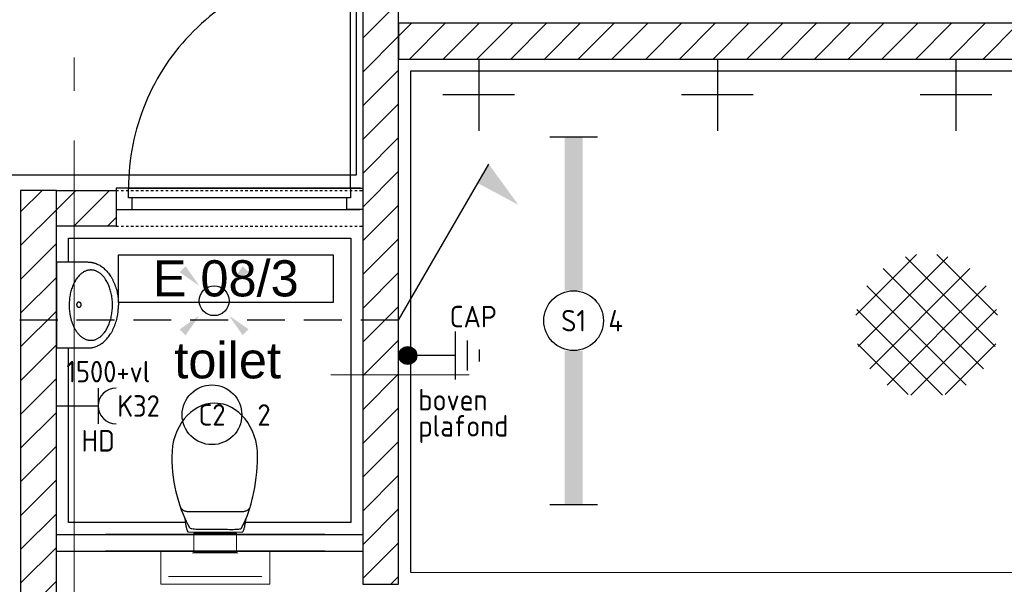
# Model space of a CAD drawing. Header units: millimetres. Extents: x -38031 to 123247, y -16330 to 129979.
# Tile 71 of 235: x -229 to 3897, y 31559 to 33924. Entities that reach past the tile are written whole.
import ezdxf
from ezdxf.enums import TextEntityAlignment as Align

# ---------------------------------------------------------------- set-up
doc = ezdxf.new("R2010")
doc.units = ezdxf.units.MM
doc.header["$LTSCALE"] = 50
for name, pattern in [('HIDDEN2', [4.7625, 3.175, -1.5875]), ('STYLE_01', [0.41664, 0.20828, -0.20836]), ('STYLE_11', [5, 3.888855, -0.416718, 0.277786, -0.416641])]:
    doc.linetypes.add(name, pattern=pattern)
for name, color, linetype in [('AB$1A---_ATTRIB035', 8, 'Continuous'), ('AL$1A---_ALGEMEEN', 8, 'Continuous'), ('AM$1A---_ARCERING', 8, 'Continuous'), ('BOUWKUNDIG', 8, 'Continuous'), ('EL6121--', 3, 'Continuous'), ('EL6222--', 3, 'Continuous'), ('EL6311--', 3, 'Continuous')]:
    doc.layers.add(name, color=color, linetype=linetype)
doc.layers.add('stramien', color=1, linetype='STYLE_11', lineweight=15)
doc.styles.add('Arial', font='ARIAL.TTF')
doc.styles.add('BURO-018', font='iso.shx', dxfattribs={"height": 90})
doc.styles.get("Standard").update_dxf_attribs({"font": 'iso.shx'})
pattern_1 = [(45, (-987936.49, -175784.82), (70.710678, -70.710678), [])]

# ---------------------------------------------------------------- blocks, each defined once
blk = doc.blocks.new('E00411')
at = {"color": 0, "linetype": 'Continuous'}
blk.add_circle((0, 0), 1.25, dxfattribs=at)
for points in [[(-2.892, 2.396), (-2.396, 2.892), (-1.237, 1.237)], [(2.396, 2.892), (2.892, 2.396), (1.237, 1.237)], [(-2.396, -2.892), (-2.892, -2.396), (-1.237, -1.237)], [(2.892, -2.396), (2.396, -2.892), (1.237, -1.237)]]:
    blk.add_solid(points, dxfattribs=at)
at = {"color": 0, "linetype": 'Continuous', "style": 'BURO-018'}
for tag, p in [('E_GKAST', (0, 8)), ('E_GROEP', (0, 5)), ('E_SLET1', (4.5, 2)), ('E_GROEP', (0, 0)), ('E_GKAST', (0, 0))]:
    blk.add_attdef(tag, text='', height=1.8, dxfattribs=at).set_placement(p, align=Align.MIDDLE)
at = {"color": 0, "linetype": 'Continuous', "style": 'BURO-018', "flags": 1}
for tag, p in [('E_SGROEP', (4.5, 5)), ('E_MATCODE', (0, 0)), ('E_SGROEP', (0, 0))]:
    blk.add_attdef(tag, text='', height=1.8, dxfattribs=at).set_placement(p, align=Align.MIDDLE)
blk = doc.blocks.new('E00443')
at = {"color": 0}
for points in [[(-2.969, 0.567), (-0.431, 3.105)], [(-2.867, -0.746), (0.882, 3.003)], [(2.867, -0.746), (-0.882, 3.003)], [(2.969, 0.567), (0.431, 3.105)], [(-2.388, -1.68), (1.816, 2.524)], [(2.388, -1.68), (-1.816, 2.524)], [(1.657, -2.365), (-2.501, 1.793)], [(-1.657, -2.365), (2.501, 1.793)], [(0.667, -2.789), (-2.925, 0.803)], [(-0.667, -2.789), (2.925, 0.803)], [(-0.773, -2.763), (-2.899, -0.637)], [(0.773, -2.763), (2.899, -0.637)]]:
    blk.add_lwpolyline(points, dxfattribs=at)
at = {"color": 0, "linetype": 'Continuous', "style": 'BURO-018', "flags": 1}
blk.add_attdef('E_MATCODE', text='', height=1.8, dxfattribs=at).set_placement((0, 0), align=Align.MIDDLE)
blk = doc.blocks.new('1115B3A')
at = {"color": 0, "linetype": 'Continuous'}
blk.add_circle((0, 0), 2.5, dxfattribs=at)
at = {"color": 0, "linetype": 'Continuous', "style": 'BURO-018'}
for tag, p in [('E_GKAST', (0, 8)), ('E_GROEP', (0, 5)), ('E_SGROEP', (4.5, 5)), ('E_ARMCODE', (0, 0)), ('E_SLET', (4.5, -1))]:
    blk.add_attdef(tag, text='', height=1.8, dxfattribs=at).set_placement(p, align=Align.MIDDLE)
blk = doc.blocks.new('1115B61540')
at = {"color": 0}
for p, q in [((-15.4, 2), (-15.4, -2)), ((15.4, 2), (15.4, -2))]:
    blk.add_line(p, q, dxfattribs=at)
at = {"color": 0, "linetype": 'Continuous'}
blk.add_circle((0, 0), 2.5, dxfattribs=at)
at = {"color": 0}
for points in [[(-2.5, 0.75), (-15.4, 0.75), (-2.5, -0.75), (-15.4, -0.75)], [(2.5, 0.75), (15.4, 0.75), (2.5, -0.75), (15.4, -0.75)]]:
    blk.add_solid(points, dxfattribs=at)
at = {"color": 0, "linetype": 'Continuous', "style": 'BURO-018'}
for tag, p in [('E_GKAST', (0, 8)), ('E_GROEP', (0, 5)), ('E_SGROEP', (4.5, 5)), ('E_ARMCODE', (0, 0)), ('E_SLET', (4.5, -3))]:
    blk.add_attdef(tag, text='', height=1.8, dxfattribs=at).set_placement(p, align=Align.MIDDLE)
blk = doc.blocks.new('E00441')
at = {"color": 0}
for p, q in [((0.5, 6), (-0.5, 6)), ((1.25, 5), (-1.25, 5)), ((2, 4), (-2, 4)), ((0, 4), (0, 0.75))]:
    blk.add_line(p, q, dxfattribs=at)
at = {"color": 0, "const_width": 0.75}
blk.add_lwpolyline([(-0.375, 0, 1), (0.375, 0, 1)], format="xyb", close=True, dxfattribs=at)
at = {"color": 0}
blk.add_circle((0, 0), 0.75, dxfattribs=at)
at = {"color": 0, "style": 'BURO-018'}
blk.add_attdef('E_TEXT1', text='', height=1.8, dxfattribs=at).set_placement((5, 2), align=Align.MIDDLE)
at = {"color": 0, "linetype": 'Continuous', "style": 'BURO-018', "flags": 1}
blk.add_attdef('E_MATCODE', text='', height=1.8, dxfattribs=at).set_placement((0, 0), align=Align.MIDDLE)
blk = doc.blocks.new('E00435')
at = {"color": 0}
blk.add_line((0, 0), (3.775, 6.538), dxfattribs=at)
blk.add_solid([(3.314, 5.741), (5.022, 4.827), (3.775, 6.538), (5.022, 4.827)], dxfattribs=at)
at = {"color": 0, "linetype": 'Continuous', "style": 'BURO-018', "flags": 1}
blk.add_attdef('E_MATCODE', text='', height=1.8, dxfattribs=at).set_placement((0, 0), align=Align.MIDDLE)
blk = doc.blocks.new('Group-18')
at = {"layer": 'AL$1A---_ALGEMEEN', "color": 0}
for points in [[(-58766, 749.1), (-56636, 749.1), (-56636, 4700), (-55179, 4700), (-55179, 6599.7), (-56661, 6605), (-56661, 13426.1), (-58766, 13426.1)], [(-56386, 4434.1), (-55202, 4434.1), (-55202, 3243.5), (-56386, 3243.5)]]:
    blk.add_lwpolyline(points, close=True, dxfattribs=at)
blk.add_lwpolyline([(-48936, 5134), (-54952, 5134), (-54952, 3035), (-46586, 3034)], dxfattribs=at)
blk = doc.blocks.new('toil. 10 top')
at = {"color": 0, "lineweight": 5}
blk.add_wipeout([(-202.38, 176.35), (202.64, 176.35), (202.64, 77.25), (-202.38, 77.25)], dxfattribs=at).dxf.layer = 'AL$1A---_ALGEMEEN'
at = {"color": 0}
blk.add_wipeout([(-126.41, -63.78), (-125.9, -59.46), (-125.39, -54.88), (-124.88, -50.82), (-124.12, -47.01), (-123.61, -42.94), (-123.1, -39.13), (-122.34, -35.57), (-121.58, -32.02), (-120.82, -28.71), (-120.05, -25.66), (-119.29, -22.87), (-118.27, -19.82), (-117.51, -17.28), (-116.5, -14.99), (-113.95, -10.42), (115.23, -9.66), (116.5, -11.69), (117.77, -13.97), (119.04, -16.52), (120.06, -19.31), (121.08, -22.36), (122.09, -25.41), (122.86, -28.71), (123.87, -32.02), (124.64, -36.08), (125.14, -39.64), (125.91, -43.45), (126.67, -47.52), (127.18, -51.33), (127.94, -55.39), (129.46, -63.27)], dxfattribs=at).dxf.layer = 'AL$1A---_ALGEMEEN'
at = {"layer": 'AL$1A---_ALGEMEEN', "color": 0, "lineweight": 5, "flags": 128}
blk.add_lwpolyline([(-202.38, 176.35), (202.64, 176.35), (202.64, 77.25), (-202.38, 77.25), (-202.38, 176.35)], dxfattribs=at)
at = {"layer": 'AL$1A---_ALGEMEEN', "color": 0, "flags": 128}
blk.add_lwpolyline([(-126.41, -63.78), (-125.9, -59.46), (-125.39, -54.88), (-124.88, -50.82), (-124.12, -47.01), (-123.61, -42.94), (-123.1, -39.13), (-122.34, -35.57), (-121.58, -32.02), (-120.82, -28.71), (-120.05, -25.66), (-119.29, -22.87), (-118.27, -19.82), (-117.51, -17.28), (-116.5, -14.99), (-113.95, -10.42), (115.23, -9.66), (116.5, -11.69), (117.77, -13.97), (119.04, -16.52), (120.06, -19.31), (121.08, -22.36), (122.09, -25.41), (122.86, -28.71), (123.87, -32.02), (124.64, -36.08), (125.14, -39.64), (125.91, -43.45), (126.67, -47.52), (127.18, -51.33), (127.94, -55.39), (129.46, -63.27)], dxfattribs=at)
at = {"color": 0}
blk.add_wipeout([(-182.05, -326), (-181.8, -304.15), (-180.53, -282.55), (-178.5, -260.95), (-175.96, -239.61), (-172.4, -218.77), (-168.59, -198.19), (-164.01, -177.86), (-159.18, -158.29), (-153.59, -139.24), (-147.75, -120.94), (-141.65, -103.15), (-135.3, -86.65), (-128.69, -70.89), (-121.83, -55.65), (-114.97, -41.42), (-107.86, -28.46), (-106.59, -27.19), (-104.3, -25.92), (-101, -24.9), (-96.93, -24.14), (-92.1, -23.38), (-86.51, -22.87), (-80.16, -22.36), (-73.04, -22.11), (-65.68, -21.85), (-57.29, -21.6), (-48.65, -21.6), (-39.5, -21.6), (-29.85, -21.34), (-19.68, -21.34), (1.41, -21.34), (11.81, -21.34), (22.49, -21.34), (32.4, -21.34), (42.31, -21.09), (51.2, -21.09), (60.09, -20.84), (68.22, -20.84), (76.1, -20.84), (82.96, -21.09), (89.32, -21.34), (95.16, -21.6), (99.99, -22.11), (104.05, -22.87), (107.1, -23.63), (110.66, -25.66), (113.96, -32.52), (120.82, -45.99), (127.43, -60.98), (133.78, -76.74), (139.63, -93.25), (145.47, -110.27), (150.81, -128.31), (155.89, -147.11), (158.18, -156.77), (162.5, -176.33), (166.56, -196.41), (169.86, -216.99), (172.66, -238.34), (174.95, -259.93), (176.73, -281.79), (177.74, -303.64), (178.25, -326), (177.23, -348.87), (174.44, -370.981), (170.12, -392.571), (164.02, -412.651), (156.4, -432.471), (147.25, -450.511), (136.83, -467.791), (125.4, -483.801), (112.44, -498.031), (98.72, -510.981), (83.73, -522.161), (67.97, -531.821), (51.45, -539.191), (34.43, -544.781), (-1.9, -549.101), (-20.19, -548.081), (-38.23, -544.781), (-55.51, -539.191), (-72.03, -531.821), (-87.78, -522.161), (-102.52, -510.981), (-116.5, -498.031), (-129.2, -483.801), (-140.89, -467.791), (-151.31, -450.511), (-160.46, -432.471), (-168.08, -412.651), (-174.18, -392.571), (-178.5, -370.981)], dxfattribs=at).dxf.layer = 'AL$1A---_ALGEMEEN'
at = {"layer": 'AL$1A---_ALGEMEEN', "color": 0, "flags": 128}
blk.add_lwpolyline([(-182.05, -326), (-181.8, -304.15), (-180.53, -282.55), (-178.5, -260.95), (-175.96, -239.61), (-172.4, -218.77), (-168.59, -198.19), (-164.01, -177.86), (-159.18, -158.29), (-153.59, -139.24), (-147.75, -120.94), (-141.65, -103.15), (-135.3, -86.65), (-128.69, -70.89), (-121.83, -55.65), (-114.97, -41.42), (-107.86, -28.46), (-106.59, -27.19), (-104.3, -25.92), (-101, -24.9), (-96.93, -24.14), (-92.1, -23.38), (-86.51, -22.87), (-80.16, -22.36), (-73.04, -22.11), (-65.68, -21.85), (-57.29, -21.6), (-48.65, -21.6), (-39.5, -21.6), (-29.85, -21.34), (-19.68, -21.34), (1.41, -21.34), (11.81, -21.34), (22.49, -21.34), (32.4, -21.34), (42.31, -21.09), (51.2, -21.09), (60.09, -20.84), (68.22, -20.84), (76.1, -20.84), (82.96, -21.09), (89.32, -21.34), (95.16, -21.6), (99.99, -22.11), (104.05, -22.87), (107.1, -23.63), (110.66, -25.66), (113.96, -32.52), (120.82, -45.99), (127.43, -60.98), (133.78, -76.74), (139.63, -93.25), (145.47, -110.27), (150.81, -128.31), (155.89, -147.11), (158.18, -156.77), (162.5, -176.33), (166.56, -196.41), (169.86, -216.99), (172.66, -238.34), (174.95, -259.93), (176.73, -281.79), (177.74, -303.64), (178.25, -326), (177.23, -348.87), (174.44, -370.981), (170.12, -392.571), (164.02, -412.651), (156.4, -432.471), (147.25, -450.511), (136.83, -467.791), (125.4, -483.801), (112.44, -498.031), (98.72, -510.981), (83.73, -522.161), (67.97, -531.821), (51.45, -539.191), (34.43, -544.781), (-1.9, -549.101), (-20.19, -548.081), (-38.23, -544.781), (-55.51, -539.191), (-72.03, -531.821), (-87.78, -522.161), (-102.52, -510.981), (-116.5, -498.031), (-129.2, -483.801), (-140.89, -467.791), (-151.31, -450.511), (-160.46, -432.471), (-168.08, -412.651), (-174.18, -392.571), (-178.5, -370.981), (-182.05, -326)], dxfattribs=at)
at = {"color": 0, "lineweight": 5}
blk.add_wipeout([(-89.82, 75.21), (89.57, 75.21), (89.57, -4.57), (-89.82, -4.57)], dxfattribs=at).dxf.layer = 'AL$1A---_ALGEMEEN'
at = {"color": 0}
blk.add_wipeout([(-145.72, -115.35), (-144.45, -112.56), (-142.92, -110.01), (-141.14, -107.73), (-139.11, -105.19), (-137.08, -103.41), (-134.79, -101.88), (-132.25, -100.36), (-129.71, -99.09), (-127.17, -98.33), (-124.37, -97.31), (-121.83, -96.8), (-119.04, -96.29), (-116.24, -96.04), (-113.45, -95.79), (-107.86, -95.54), (110.66, -95.54), (112.95, -95.79), (115.74, -95.79), (118.28, -96.04), (120.82, -96.04), (123.36, -96.55), (125.91, -97.06), (128.19, -97.82), (130.73, -98.83), (133.02, -99.85), (135.31, -101.12), (137.59, -102.9), (139.63, -104.68), (141.66, -107.22), (143.44, -109.51), (147, -115.35)], dxfattribs=at).dxf.layer = 'AL$1A---_ALGEMEEN'
at = {"layer": 'AL$1A---_ALGEMEEN', "color": 0}
blk.add_line((460, 0), (-460, 0), dxfattribs=at)
at = {"layer": 'AL$1A---_ALGEMEEN', "color": 0, "lineweight": 5, "flags": 128}
blk.add_lwpolyline([(-89.82, 75.21), (89.57, 75.21), (89.57, -4.57), (-89.82, -4.57), (-89.82, 75.21)], dxfattribs=at)
at = {"layer": 'AL$1A---_ALGEMEEN', "color": 0, "flags": 128}
blk.add_lwpolyline([(-145.72, -115.35), (-144.45, -112.56), (-142.92, -110.01), (-141.14, -107.73), (-139.11, -105.19), (-137.08, -103.41), (-134.79, -101.88), (-132.25, -100.36), (-129.71, -99.09), (-127.17, -98.33), (-124.37, -97.31), (-121.83, -96.8), (-119.04, -96.29), (-116.24, -96.04), (-113.45, -95.79), (-107.86, -95.54), (110.66, -95.54), (112.95, -95.79), (115.74, -95.79), (118.28, -96.04), (120.82, -96.04), (123.36, -96.55), (125.91, -97.06), (128.19, -97.82), (130.73, -98.83), (133.02, -99.85), (135.31, -101.12), (137.59, -102.9), (139.63, -104.68), (141.66, -107.22), (143.44, -109.51), (147, -115.35)], dxfattribs=at)
at = {"color": 0, "lineweight": 5}
for points in [[(-228.05, 208.36), (-228.05, 71.4), (-89.82, 71.4)], [(89.82, 71.4), (229.32, 71.4), (229.32, 208.87)]]:
    blk.add_wipeout(points, dxfattribs=at).dxf.layer = 'AL$1A---_ALGEMEEN'
at = {"layer": 'AL$1A---_ALGEMEEN', "color": 0, "lineweight": 5}
blk.add_line((-228.05, 208.36), (229.32, 208.36), dxfattribs=at)
at = {"layer": 'AL$1A---_ALGEMEEN', "color": 0}
blk.add_line((460, 70), (-460, 70), dxfattribs=at)
at = {"layer": 'AL$1A---_ALGEMEEN', "color": 0, "lineweight": 5, "flags": 128}
for points in [[(-228.05, 208.36), (-228.05, 71.4), (-89.82, 71.4)], [(89.82, 71.4), (229.32, 71.4), (229.32, 208.87)]]:
    blk.add_lwpolyline(points, dxfattribs=at)
blk = doc.blocks.new('Group-89')
at = {"layer": 'AL$1A---_ALGEMEEN', "color": 0}
for p, q in [((-52666, 5184.1), (-52666, 4884.1)), ((-52516, 5034.1), (-52816, 5034.1))]:
    blk.add_line(p, q, dxfattribs=at)
blk = doc.blocks.new('Group-90')
at = {"layer": 'AL$1A---_ALGEMEEN', "color": 0}
for p, q in [((-53666, 5184.1), (-53666, 4884.1)), ((-53516, 5034.1), (-53816, 5034.1))]:
    blk.add_line(p, q, dxfattribs=at)
blk = doc.blocks.new('Group-91')
at = {"layer": 'AL$1A---_ALGEMEEN', "color": 0}
for p, q in [((-54666, 5184.1), (-54666, 4884.1)), ((-54516, 5034.1), (-54816, 5034.1))]:
    blk.add_line(p, q, dxfattribs=at)
blk = doc.blocks.new('fonteintje 360 x 240')
at = {"color": 0}
blk.add_wipeout([(0, -132.1), (180, -132.1), (180, -133.1), (180, -134.2), (179.9, -135.3), (179.9, -136.3), (179.9, -137.4), (179.8, -138.5), (179.7, -139.5), (179.6, -140.6), (179.5, -141.6), (179.4, -142.7), (179.3, -143.7), (179.2, -144.8), (179, -145.8), (178.8, -146.8), (178.7, -147.9), (178.5, -148.9), (178.3, -150), (178.1, -151), (177.9, -152), (177.6, -153), (177.4, -154.1), (177.2, -155.1), (176.9, -156.1), (176.6, -157.1), (176.3, -158.2), (176, -159.2), (175.7, -160.2), (175.4, -161.2), (175, -162.2), (174.7, -163.2), (174.3, -164.2), (174, -165.2), (173.6, -166.2), (173.2, -167.2), (172.8, -168.2), (172.4, -169.2), (171.9, -170.2), (171.5, -171.2), (171, -172.1), (170.6, -173.1), (170.1, -174.1), (169.6, -175.1), (169.1, -176.1), (168.6, -177), (168.1, -178), (167.5, -179), (167, -179.9), (166.4, -180.9), (165.9, -181.9), (165.3, -182.8), (164.7, -183.8), (164.1, -184.7), (163.5, -185.7), (162.8, -186.6), (162.2, -187.6), (161.5, -188.5), (160.9, -189.5), (160.2, -190.4), (159.5, -191.4), (158.8, -192.3), (158.1, -193.2), (157.4, -194.2), (156.6, -195.1), (155.9, -196), (155.1, -197), (154.4, -197.9), (153.6, -198.8), (152.8, -199.7), (152, -200.6), (151.2, -201.5), (150.4, -202.4), (149.6, -203.3), (148.8, -204.1), (147.9, -205), (147.1, -205.9), (146.2, -206.7), (145.4, -207.6), (144.5, -208.4), (143.6, -209.3), (142.7, -210.1), (141.8, -210.9), (140.9, -211.7), (140, -212.6), (139.1, -213.4), (138.2, -214.2), (137.2, -215), (136.3, -215.8), (135.3, -216.5), (134.4, -217.3), (133.4, -218.1), (132.4, -218.8), (131.4, -219.6), (130.4, -220.4), (129.4, -221.1), (128.4, -221.8), (127.4, -222.6), (126.3, -223.3), (125.3, -224), (124.2, -224.8), (123.2, -225.5), (122.1, -226.2), (121, -226.9), (119.9, -227.6), (118.8, -228.2), (117.7, -228.9), (116.6, -229.6), (115.5, -230.3), (114.4, -230.9), (113.2, -231.6), (112.1, -232.2), (110.9, -232.9), (109.8, -233.5), (108.6, -234.1), (107.4, -234.8), (106.2, -235.4), (105, -236), (103.8, -236.6), (102.6, -237.2), (101.4, -237.8), (100.2, -238.4), (98.9, -239), (97.7, -239.5), (96.4, -240.1), (95.2, -240.7), (93.9, -241.2), (92.6, -241.8), (91.3, -242.3), (90, -242.9), (88.7, -243.4), (87.4, -243.9), (86.1, -244.4), (84.8, -244.9), (83.4, -245.4), (82.1, -245.9), (80.8, -246.4), (79.5, -246.9), (78.1, -247.3), (76.8, -247.8), (75.5, -248.2), (74.1, -248.7), (72.8, -249.1), (71.4, -249.5), (70.1, -250), (68.7, -250.4), (67.4, -250.8), (66, -251.1), (64.6, -251.5), (63.3, -251.9), (61.9, -252.3), (60.5, -252.6), (59.1, -253), (57.8, -253.3), (56.4, -253.6), (55, -254), (53.6, -254.3), (52.2, -254.6), (50.8, -254.9), (49.4, -255.2), (48, -255.4), (46.6, -255.7), (45.2, -256), (43.8, -256.2), (42.4, -256.5), (41, -256.7), (39.5, -256.9), (38.1, -257.2), (36.7, -257.4), (35.3, -257.6), (33.8, -257.8), (32.4, -258), (31, -258.2), (29.5, -258.3), (28.1, -258.5), (26.6, -258.6), (25.2, -258.8), (23.7, -258.9), (22.3, -259.1), (20.8, -259.2), (19.3, -259.3), (17.9, -259.4), (16.4, -259.5), (14.9, -259.6), (13.4, -259.7), (12, -259.7), (10.5, -259.8), (9, -259.8), (7.5, -259.9), (6, -259.9), (4.5, -260), (3, -260), (1.5, -260), (0, -260)], dxfattribs=at).dxf.layer = 'AL$1A---_ALGEMEEN'
at = {"layer": 'AL$1A---_ALGEMEEN', "color": 0}
blk.add_open_spline([(180, -132.1), (180, -166.3), (131.8, -225.7), (48.2, -260), (0, -260)], degree=2, dxfattribs=at)
at = {"color": 0}
blk.add_wipeout([(180, -132.1), (180, 0), (-180, 0), (-180, -132.1)], dxfattribs=at).dxf.layer = 'AL$1A---_ALGEMEEN'
at = {"layer": 'AL$1A---_ALGEMEEN', "color": 0}
blk.add_lwpolyline([(180, -132.1), (180, 0), (-180, 0), (-180, -132.1)], dxfattribs=at)
at = {"color": 0}
blk.add_wipeout([(0, -132.1), (-180, -132.1), (-180, -133.1), (-180, -134.2), (-179.9, -135.3), (-179.9, -136.3), (-179.9, -137.4), (-179.8, -138.5), (-179.7, -139.5), (-179.6, -140.6), (-179.5, -141.6), (-179.4, -142.7), (-179.3, -143.7), (-179.2, -144.8), (-179, -145.8), (-178.8, -146.8), (-178.7, -147.9), (-178.5, -148.9), (-178.3, -150), (-178.1, -151), (-177.9, -152), (-177.6, -153), (-177.4, -154.1), (-177.2, -155.1), (-176.9, -156.1), (-176.6, -157.1), (-176.3, -158.2), (-176, -159.2), (-175.7, -160.2), (-175.4, -161.2), (-175, -162.2), (-174.7, -163.2), (-174.3, -164.2), (-174, -165.2), (-173.6, -166.2), (-173.2, -167.2), (-172.8, -168.2), (-172.4, -169.2), (-171.9, -170.2), (-171.5, -171.2), (-171, -172.1), (-170.6, -173.1), (-170.1, -174.1), (-169.6, -175.1), (-169.1, -176.1), (-168.6, -177), (-168.1, -178), (-167.5, -179), (-167, -179.9), (-166.4, -180.9), (-165.9, -181.9), (-165.3, -182.8), (-164.7, -183.8), (-164.1, -184.7), (-163.5, -185.7), (-162.8, -186.6), (-162.2, -187.6), (-161.5, -188.5), (-160.9, -189.5), (-160.2, -190.4), (-159.5, -191.4), (-158.8, -192.3), (-158.1, -193.2), (-157.4, -194.2), (-156.6, -195.1), (-155.9, -196), (-155.1, -197), (-154.4, -197.9), (-153.6, -198.8), (-152.8, -199.7), (-152, -200.6), (-151.2, -201.5), (-150.4, -202.4), (-149.6, -203.3), (-148.8, -204.1), (-147.9, -205), (-147.1, -205.9), (-146.2, -206.7), (-145.4, -207.6), (-144.5, -208.4), (-143.6, -209.3), (-142.7, -210.1), (-141.8, -210.9), (-140.9, -211.7), (-140, -212.6), (-139.1, -213.4), (-138.2, -214.2), (-137.2, -215), (-136.3, -215.8), (-135.3, -216.5), (-134.4, -217.3), (-133.4, -218.1), (-132.4, -218.8), (-131.4, -219.6), (-130.4, -220.4), (-129.4, -221.1), (-128.4, -221.8), (-127.4, -222.6), (-126.3, -223.3), (-125.3, -224), (-124.2, -224.8), (-123.2, -225.5), (-122.1, -226.2), (-121, -226.9), (-119.9, -227.6), (-118.8, -228.2), (-117.7, -228.9), (-116.6, -229.6), (-115.5, -230.3), (-114.4, -230.9), (-113.2, -231.6), (-112.1, -232.2), (-110.9, -232.9), (-109.8, -233.5), (-108.6, -234.1), (-107.4, -234.8), (-106.2, -235.4), (-105, -236), (-103.8, -236.6), (-102.6, -237.2), (-101.4, -237.8), (-100.2, -238.4), (-98.9, -239), (-97.7, -239.5), (-96.4, -240.1), (-95.2, -240.7), (-93.9, -241.2), (-92.6, -241.8), (-91.3, -242.3), (-90, -242.9), (-88.7, -243.4), (-87.4, -243.9), (-86.1, -244.4), (-84.8, -244.9), (-83.4, -245.4), (-82.1, -245.9), (-80.8, -246.4), (-79.5, -246.9), (-78.1, -247.3), (-76.8, -247.8), (-75.5, -248.2), (-74.1, -248.7), (-72.8, -249.1), (-71.4, -249.5), (-70.1, -250), (-68.7, -250.4), (-67.4, -250.8), (-66, -251.1), (-64.6, -251.5), (-63.3, -251.9), (-61.9, -252.3), (-60.5, -252.6), (-59.1, -253), (-57.8, -253.3), (-56.4, -253.6), (-55, -254), (-53.6, -254.3), (-52.2, -254.6), (-50.8, -254.9), (-49.4, -255.2), (-48, -255.4), (-46.6, -255.7), (-45.2, -256), (-43.8, -256.2), (-42.4, -256.5), (-41, -256.7), (-39.5, -256.9), (-38.1, -257.2), (-36.7, -257.4), (-35.3, -257.6), (-33.8, -257.8), (-32.4, -258), (-31, -258.2), (-29.5, -258.3), (-28.1, -258.5), (-26.6, -258.6), (-25.2, -258.8), (-23.7, -258.9), (-22.3, -259.1), (-20.8, -259.2), (-19.3, -259.3), (-17.9, -259.4), (-16.4, -259.5), (-14.9, -259.6), (-13.4, -259.7), (-12, -259.7), (-10.5, -259.8), (-9, -259.8), (-7.5, -259.9), (-6, -259.9), (-4.5, -260), (-3, -260), (-1.5, -260), (0, -260)], dxfattribs=at).dxf.layer = 'AL$1A---_ALGEMEEN'
at = {"layer": 'AL$1A---_ALGEMEEN', "color": 0}
blk.add_open_spline([(-180, -132.1), (-180, -166.3), (-131.8, -225.7), (-48.2, -260), (0, -260)], degree=2, dxfattribs=at)
at = {"color": 0}
blk.add_wipeout([(-0.6, -234.9), (-15.1, -234.4), (-29.3, -233.1), (-43.4, -231), (-57, -228), (-70, -224.2), (-82.4, -219.6), (-94, -214.3), (-104.8, -208.3), (-114.5, -201.7), (-123.1, -194.6), (-130.5, -186.9), (-136.7, -178.9), (-141.5, -170.5), (-145.1, -161.9), (-147.2, -153.1), (-147.9, -144.2), (-147.2, -135.3), (-145.1, -126.5), (-141.5, -117.8), (-136.7, -109.5), (-130.5, -101.4), (-123.1, -93.8), (-114.5, -86.6), (-104.8, -80), (-94, -74), (-82.4, -68.7), (-70, -64.2), (-57, -60.4), (-43.4, -57.4), (-29.3, -55.2), (-15.1, -53.9), (-0.6, -53.5), (13.8, -53.9), (28.1, -55.2), (42.1, -57.4), (55.7, -60.4), (68.8, -64.2), (81.2, -68.7), (92.8, -74), (103.5, -80), (113.2, -86.6), (121.8, -93.8), (129.3, -101.4), (135.4, -109.5), (140.3, -117.8), (143.8, -126.5), (146, -135.3), (146.7, -144.2), (146, -153.1), (143.8, -161.9), (140.3, -170.5), (135.4, -178.9), (129.3, -186.9), (121.8, -194.6), (113.2, -201.7), (103.5, -208.3), (92.8, -214.3), (81.2, -219.6), (68.8, -224.2), (55.7, -228), (42.1, -231), (28.1, -233.1), (13.8, -234.4)], dxfattribs=at).dxf.layer = 'AL$1A---_ALGEMEEN'
at = {"layer": 'AL$1A---_ALGEMEEN', "color": 0}
blk.add_open_spline([(-74.3, -65.6), (-40.1, -53.5), (38.8, -53.5), (107.2, -77.8), (146.7, -119.9), (146.7, -168.5), (107.2, -210.6), (38.8, -234.9), (-40.1, -234.9), (-108.4, -210.6), (-147.9, -168.5), (-147.9, -119.9), (-108.4, -77.8), (-74.3, -65.6)], degree=2, dxfattribs=at)
at = {"color": 0}
blk.add_wipeout([(1.3, -104), (0.3, -104), (-0.7, -103.8), (-1.7, -103.6), (-2.7, -103.3), (-3.6, -102.9), (-4.5, -102.4), (-5.3, -101.8), (-6.1, -101.2), (-6.8, -100.5), (-7.4, -99.7), (-7.9, -98.9), (-8.4, -98), (-8.7, -97.1), (-9, -96.2), (-9.1, -95.3), (-9.2, -94.3), (-9.1, -93.4), (-9, -92.4), (-8.7, -91.5), (-8.4, -90.6), (-7.9, -89.8), (-7.4, -88.9), (-6.8, -88.2), (-6.1, -87.5), (-5.3, -86.8), (-4.5, -86.3), (-3.6, -85.8), (-2.7, -85.4), (-1.7, -85.1), (-0.7, -84.8), (0.3, -84.7), (1.3, -84.7), (2.3, -84.7), (3.4, -84.8), (4.3, -85.1), (5.3, -85.4), (6.2, -85.8), (7.1, -86.3), (8, -86.8), (8.7, -87.5), (9.4, -88.2), (10, -88.9), (10.5, -89.8), (11, -90.6), (11.3, -91.5), (11.6, -92.4), (11.7, -93.4), (11.8, -94.3), (11.7, -95.3), (11.6, -96.2), (11.3, -97.1), (11, -98), (10.5, -98.9), (10, -99.7), (9.4, -100.5), (8.7, -101.2), (8, -101.8), (7.1, -102.4), (6.2, -102.9), (5.3, -103.3), (4.3, -103.6), (3.4, -103.8), (2.3, -104)], dxfattribs=at).dxf.layer = 'AL$1A---_ALGEMEEN'
at = {"layer": 'AL$1A---_ALGEMEEN', "color": 0}
blk.add_open_spline([(-3.9, -85.9), (-1.5, -84.7), (4.1, -84.7), (9, -87.2), (11.8, -91.7), (11.8, -96.9), (9, -101.4), (4.1, -104), (-1.5, -104), (-6.4, -101.4), (-9.2, -96.9), (-9.2, -91.7), (-6.4, -87.2), (-3.9, -85.9)], degree=2, dxfattribs=at)
blk = doc.blocks.new('32x_hout-mk 810-a')
at = {"color": 0}
blk.add_wipeout([(-20.7, -1023), (-20.7, -11), (-110.7, -11), (-110.7, -1023)], dxfattribs=at).dxf.layer = 'AL$1A---_ALGEMEEN'
at = {"layer": 'AL$1A---_ALGEMEEN', "color": 0}
blk.add_lwpolyline([(-20.7, -1023), (-20.7, -11), (-110.7, -11), (-110.7, -1023)], close=True, dxfattribs=at)
at = {"color": 0}
for points in [[(-20.7, -67), (-20.7, 0), (-110.7, 0), (-110.7, -67)], [(-110.7, -967), (-20.7, -967), (-20.7, -1034), (-110.7, -1034)]]:
    blk.add_wipeout(points, dxfattribs=at).dxf.layer = 'AL$1A---_ALGEMEEN'
at = {"layer": 'AL$1A---_ALGEMEEN', "color": 0}
for points in [[(-20.7, -67), (-20.7, 0), (-110.7, 0), (-110.7, -67)], [(909, -959.2), (908.2, -936.4), (906.8, -913.6), (904.8, -890.8), (902.3, -868.2), (899.2, -845.5), (895.6, -823), (891.4, -800.6), (886.7, -778.2), (881.4, -756), (875.6, -734), (869.2, -712), (862.4, -690.3), (854.9, -668.7), (847, -647.3), (838.5, -626.1), (829.5, -605.1), (820, -584.4), (810, -563.9), (799.5, -543.6), (788.5, -523.6), (777, -503.9), (765, -484.5), (752.6, -465.3), (739.6, -446.5), (726.3, -428), (712.5, -409.8), (698.2, -392), (683.5, -374.5), (668.4, -357.5), (652.8, -340.7), (636.9, -324.4), (620.6, -308.5), (603.8, -292.9), (586.7, -277.8), (569.3, -263.1), (551.5, -248.8), (533.3, -235), (514.8, -221.6), (496, -208.7), (476.8, -196.3), (457.4, -184.3), (437.7, -172.8), (417.7, -161.8), (397.4, -151.3), (376.9, -141.3), (356.2, -131.8), (335.2, -122.8), (314, -114.3), (292.6, -106.4), (271, -98.9), (249.3, -92), (227.3, -85.7), (205.3, -79.9), (183.1, -74.6), (160.7, -69.9), (138.3, -65.7), (115.8, -62.1), (93.1, -59), (70.4, -56.5), (47.7, -54.5), (24.9, -53.1), (2.1, -52.3), (-20.7, -52), (-20.7, -982), (909.3, -982)], [(-110.7, -967), (-20.7, -967), (-20.7, -1034), (-110.7, -1034)]]:
    blk.add_lwpolyline(points, close=True, dxfattribs=at)
at = {"color": 0}
blk.add_wipeout([(-60.7, -52), (-20.7, -52), (-20.7, -982), (-60.7, -982)], dxfattribs=at).dxf.layer = 'AL$1A---_ALGEMEEN'
at = {"layer": 'AL$1A---_ALGEMEEN', "color": 0}
blk.add_lwpolyline([(-60.7, -52), (-20.7, -52), (-20.7, -982), (-60.7, -982)], close=True, dxfattribs=at)
blk = doc.blocks.new('tekst 9 pts-1')
at = {"layer": 'AL$1A---_ALGEMEEN', "color": 0, "style": 'Arial'}
blk.add_attdef('naam_ruimte', text='', height=151.5, dxfattribs=at).set_placement((0, -41.1), align=Align.TOP_CENTER)
at = {"layer": 'AL$1A---_ALGEMEEN', "color": 0, "flags": 1}
for tag, p in [('oppervlakte', (-617.5, -1003)), ('stramiennummer', (-617.5, -1275.7))]:
    blk.add_attdef(tag, p, '', height=151.5, dxfattribs=at)
blk = doc.blocks.new('ruimtenummer')
at = {"layer": 'AL$1A---_ALGEMEEN', "color": 0, "flags": 1}
for tag, p in [('peil', (-450, -397.1)), ('onderdeel', (-450, -669.8))]:
    blk.add_attdef(tag, p, '', height=151.5, dxfattribs=at)
at = {"color": 0}
blk.add_wipeout([(-450, 100), (450, 100), (450, -100), (-450, -100)], dxfattribs=at).dxf.layer = 'AL$1A---_ALGEMEEN'
at = {"layer": 'AL$1A---_ALGEMEEN', "color": 0}
blk.add_lwpolyline([(-450, 100), (450, 100), (450, -100), (-450, -100)], close=True, dxfattribs=at)
at = {"layer": 'AL$1A---_ALGEMEEN', "color": 0, "style": 'Arial'}
blk.add_attdef('ruimtenummer', text='', height=151.5, dxfattribs=at).set_placement((0, 78), align=Align.TOP_CENTER)
blk = doc.blocks.new('200254 W 210 11-06-2007')
at = {"layer": 'AM$1A---_ARCERING', "linetype": 'Continuous', "lineweight": 5}
h = blk.add_hatch(dxfattribs=at)
h.set_pattern_fill('KALKZANDSTEEN', color=256, scale=50, style=0, pattern_type=2)
h.set_pattern_definition(pattern_1)
h.paths.add_polyline_path([(-34840, 8921.4), (-34840, 8771.4), (-28824, 8771.4), (-28824, 8921.4), (-29644.4, 8921.4)])
at = {"layer": 'AL$1A---_ALGEMEEN', "linetype": 'STYLE_01'}
blk.add_line((-36024, 8071.6), (-34990, 8071.6), dxfattribs=at)
at = {"layer": 'AL$1A---_ALGEMEEN', "lineweight": 5}
blk.add_line((-34544, 7449.2), (-35124, 7449.2), dxfattribs=at)
at = {"layer": 'AL$1A---_ALGEMEEN'}
blk.add_lwpolyline([(-34840, 8921.4), (-34840, 8771.4), (-28824, 8771.4), (-28824, 8921.4), (-29644.4, 8921.4)], close=True, dxfattribs=at)
for name in ['Group-18', 'Group-91', 'Group-90', 'Group-89']:
    blk.add_blockref(name, (20162, 3587.4), dxfattribs=at)
ref = blk.add_blockref('tekst 9 pts-1', (-35556.4, 7626.9), dxfattribs=dict(at, xscale=-1))
ref.add_attrib('naam_ruimte', 'toilet', dxfattribs={"layer": 'AB$1A---_ATTRIB035', "height": 151.52, "style": 'Arial'}).set_placement((-35556.4, 7585.8), align=Align.TOP_CENTER)
at = {"layer": 'AL$1A---_ALGEMEEN', "rotation": 90}
for name, p in [('32x_hout-mk 810-a', (-36024, 8251.7)), ('fonteintje 360 x 240', (-36274, 7741.5))]:
    blk.add_blockref(name, p, dxfattribs=at)
at = {"layer": 'AL$1A---_ALGEMEEN', "xscale": -1, "rotation": 180}
blk.add_blockref('toil. 10 top', (-35608.9, 6781), dxfattribs=at)
at = {"layer": 'AM$1A---_ARCERING', "linetype": 'Continuous', "lineweight": 5}
h = blk.add_hatch(dxfattribs=at)
h.set_pattern_fill('KALKZANDSTEEN', color=256, scale=50, style=0, pattern_type=2)
h.set_pattern_definition(pattern_1)
h.paths.add_polyline_path([(-34840, 6572.4), (-34840, 10702.4), (-34990, 10702.4), (-34990, 6572.4)])
h = blk.add_hatch(dxfattribs=at)
h.set_pattern_fill('KALKZANDSTEEN', color=256, scale=50, style=0, pattern_type=2)
h.set_pattern_definition(pattern_1)
h.paths.add_polyline_path([(-36274, 4171.6), (-36274, 8221.6), (-36424, 8221.6), (-36424, 4171.6)])
h = blk.add_hatch(dxfattribs=at)
h.set_pattern_fill('KALKZANDSTEEN', color=256, scale=50, style=0, pattern_type=2)
h.set_pattern_definition(pattern_1)
h.paths.add_polyline_path([(-36274, 8221.6), (-36024, 8221.6), (-36024, 8071.6), (-36274, 8071.6)])
at = {"layer": 'AL$1A---_ALGEMEEN', "linetype": 'STYLE_01'}
blk.add_line((-36024, 8221.6), (-34990, 8221.6), dxfattribs=at)
at = {"layer": 'AL$1A---_ALGEMEEN'}
blk.add_line((-36274, 6781), (-34990, 6781), dxfattribs=at)
for points in [[(-34840, 6572.4), (-34840, 10702.4), (-34990, 10702.4), (-34990, 6572.4)], [(-36274, 4171.6), (-36274, 8221.6), (-36424, 8221.6), (-36424, 4171.6)], [(-36274, 8221.6), (-36024, 8221.6), (-36024, 8071.6), (-36274, 8071.6)], [(-36274, 6781), (-34990, 6781), (-34990, 6709.6), (-36274, 6709.6)]]:
    blk.add_lwpolyline(points, close=True, dxfattribs=at)
at = {"layer": 'stramien', "ltscale": 10}
blk.add_line((-36199, -41013.6), (-36199, 36216.4), dxfattribs=at)
at = {"layer": 'AL$1A---_ALGEMEEN'}
ref = blk.add_blockref('ruimtenummer', (-35564.5, 7852.1), dxfattribs=dict(at, rotation=180))
ref.add_attrib('ruimtenummer', 'E 08/3', dxfattribs={"layer": 'AB$1A---_ATTRIB035', "height": 151.52, "style": 'Arial'}).set_placement((-35564.5, 7929), align=Align.TOP_CENTER)
blk = doc.blocks.new('111304')
at = {"color": 0, "linetype": 'Continuous'}
for p, q in [((-1.5, 4.5), (1.5, 4.5)), ((0, 1), (0, 4.5))]:
    blk.add_line(p, q, dxfattribs=at)
blk.add_arc((0, 6), 1.5, 180, 0, dxfattribs=at)
at = {"color": 0, "linetype": 'Continuous', "style": 'BURO-018'}
for tag, p in [('E_GKAST', (0, 11.5)), ('E_GROEP', (0, 8.5)), ('E_SGROEP', (4.5, 8.5))]:
    blk.add_attdef(tag, text='', height=1.8, dxfattribs=at).set_placement(p, align=Align.MIDDLE)
at = {"color": 0, "linetype": 'Continuous', "style": 'BURO-018', "flags": 1}
for tag, p in [('E_VERMCODE', (13, 8.5)), ('E_MATCODE', (0, 0))]:
    blk.add_attdef(tag, text='', height=1.8, dxfattribs=at).set_placement(p, align=Align.MIDDLE)

msp = doc.modelspace()

# ---------------------------------------------------------------- block references
at = {"layer": 'BOUWKUNDIG'}
msp.add_blockref('200254 W 210 11-06-2007', (36199, 24987.6), dxfattribs=at)

# ---------------------------------------------------------------- next in the draw order: linework, layer by layer
at = {"layer": 'EL6121--', "color": 5, "linetype": 'HIDDEN2'}
msp.add_line((1359, 32665.7), (-2580, 32665.7), dxfattribs=at)

# ---------------------------------------------------------------- next in the draw order: block references
at = {"layer": 'EL6121--', "linetype": 'HIDDEN2', "xscale": 100, "yscale": 100, "zscale": 100}
msp.add_blockref('E00435', (1359, 32665.7), dxfattribs=at)
at = {"layer": 'EL6121--', "xscale": 100, "yscale": 100, "zscale": 100}
msp.add_blockref('E00443', (3572, 32630.3), dxfattribs=at)
at = {"layer": 'EL6121--'}
ref = msp.add_blockref('E00441', (1397.5, 32517.5), dxfattribs=dict(at, xscale=50, yscale=50, zscale=50, rotation=270))
ref.add_attrib('E_TEXT1', 'CAP', dxfattribs={"layer": '0', "color": 1, "height": 90, "style": 'BURO-018'}).set_placement((1672, 32680.7), align=Align.MIDDLE)
at = {"layer": 'EL6222--'}
ref = msp.add_blockref('111304', (-125, 32306.5), dxfattribs=dict(at, xscale=50, yscale=50, zscale=50, rotation=270))
ref.add_attrib('E_GROEP', 'K32', dxfattribs={"layer": '0', "color": 1, "linetype": 'Continuous', "height": 90, "style": 'BURO-018'}).set_placement((269, 32306.5), align=Align.MIDDLE)
ref.add_attrib('E_VERMCODE', 'HD', dxfattribs={"layer": '0', "color": 1, "linetype": 'Continuous', "height": 90, "style": 'BURO-018'}).set_placement((99.8, 32160.4), align=Align.MIDDLE)
at = {"layer": 'EL6311--'}
ref = msp.add_blockref('1115B61540', (2092.6, 32663.5), dxfattribs=dict(at, xscale=50, yscale=50, zscale=50, rotation=90))
ref.add_attrib('E_ARMCODE', 'S1', dxfattribs={"layer": '0', "color": 1, "linetype": 'Continuous', "height": 90, "style": 'BURO-018'}).set_placement((2092.6, 32663.5), align=Align.MIDDLE)
ref.add_attrib('E_GROEP', '4', dxfattribs={"layer": '0', "color": 1, "linetype": 'Continuous', "height": 90, "style": 'BURO-018'}).set_placement((2268.6, 32663.5), align=Align.MIDDLE)
at = {"layer": 'EL6311--', "xscale": 50, "yscale": 50, "zscale": 50, "rotation": 90}
msp.add_blockref('E00411', (586, 32747), dxfattribs=at)
at = {"layer": 'EL6311--'}
ref = msp.add_blockref('1115B3A', (577, 32269.3), dxfattribs=dict(at, xscale=50, yscale=50, zscale=50, rotation=90))
ref.add_attrib('E_ARMCODE', 'C2', dxfattribs={"layer": '0', "color": 1, "linetype": 'Continuous', "height": 90, "style": 'BURO-018'}).set_placement((577, 32269.3), align=Align.MIDDLE)
ref.add_attrib('E_GROEP', '2', dxfattribs={"layer": '0', "color": 1, "linetype": 'Continuous', "height": 90, "style": 'BURO-018'}).set_placement((795, 32268.5), align=Align.MIDDLE)

# ---------------------------------------------------------------- next in the draw order: texts
at = {"layer": 'EL6121--', "color": 1, "style": 'BURO-018'}
for s, p in [('boven', (1441.9, 32287.2)), ('plafond', (1441.9, 32178))]:
    msp.add_text(s, height=90, dxfattribs=at).set_placement(p)
at = {"layer": 'EL6222--', "color": 1, "style": 'BURO-018'}
msp.add_text('1500+vl', height=90, dxfattribs=at).set_placement((-33.5, 32405.1))

doc.saveas('drawing.dxf')
